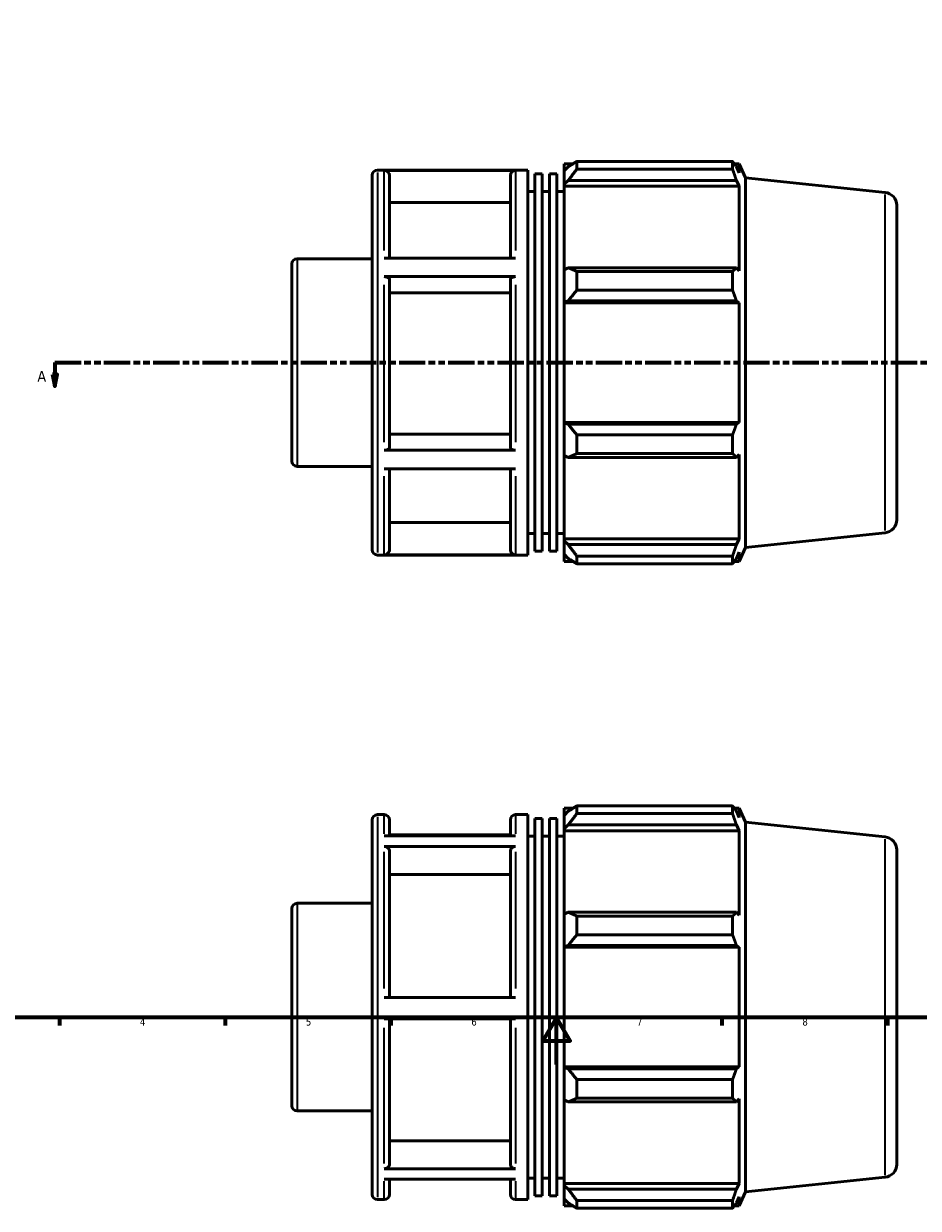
# Model space of a CAD drawing. Header units: millimetres. Extents: x -9 to 943, y -61 to 942.
# Tile 2 of 6: x 195 to 574, y -61 to 441. Entities that reach past the tile are written whole.
import ezdxf

# ---------------------------------------------------------------- set-up
doc = ezdxf.new("R2010")
doc.units = ezdxf.units.MM
doc.linetypes.add('DOUBLE_DASH_CHAIN', pattern=[1.2403, 0.6614, -0.0827, 0.1654, -0.0827, 0.1654, -0.0827])
for name, color, linetype, lineweight in [('Border (ANSI)', 7, 'Continuous', 70), ('Section Line (ANSI)', 7, 'DOUBLE_DASH_CHAIN', 70), ('Visible (ANSI)', 7, 'Continuous', 50), ('Visible Narrow (ANSI)', 7, 'Continuous', 35)]:
    doc.layers.add(name, color=color, linetype=linetype, lineweight=lineweight)
doc.styles.add('Label Text (ANSI)', font='tahoma.ttf')
doc.styles.add('Note Text (ANSI)', font='tahoma.ttf')

# ---------------------------------------------------------------- blocks, each defined once
blk = doc.blocks.new('Borders Default Border')
at = {"layer": 'Border (ANSI)'}
for p, q in [((210.25, 20), (210.25, 16.55)), ((280.33, 20), (280.33, 16.55)), ((350.42, 20), (350.42, 16.55)), ((490.58, 20), (490.58, 16.55)), ((560.67, 20), (560.67, 16.55))]:
    blk.add_line(p, q, dxfattribs=at)
at = {"layer": 'Border (ANSI)', "flags": 128}
for points in [[(20, 20), (20, 574), (821, 574), (821, 20), (20, 20)], [(420.5, 0), (420.5, 20), (414.73, 10), (426.27, 10), (420.5, 20)]]:
    blk.add_lwpolyline(points, dxfattribs=at)
at = {"layer": 'Border (ANSI)', "char_height": 3.05, "attachment_point": 7, "style": 'Note Text (ANSI)'}
for s, insert in [('4', (244.23, 16.55)), ('5', (314.48, 16.49)), ('6', (384.49, 16.49)), ('7', (454.6, 16.55)), ('8', (524.63, 16.48))]:
    blk.add_mtext(s, dxfattribs=dict(at, insert=insert))
blk = doc.blocks.new('2dTransSection0')
at = {"layer": 'Section Line (ANSI)', "linetype": 'DOUBLE_DASH_CHAIN', "ltscale": 16.783997}
blk.add_line((208.2, 297.11), (656.57, 297.11), dxfattribs=at)
at = {"layer": 'Section Line (ANSI)', "linetype": 'Continuous'}
for p, q in [((208.2, 297.11), (219.41, 297.11)), ((208.2, 297.11), (208.2, 292.11)), ((645.36, 297.11), (656.57, 297.11)), ((656.57, 297.11), (656.57, 292.11)), ((207.2, 292.11), (208.2, 287.11)), ((209.2, 292.11), (207.2, 292.11)), ((208.2, 292.11), (208.2, 287.11)), ((208.2, 287.11), (209.2, 292.11)), ((655.57, 292.11), (656.57, 287.11)), ((657.57, 292.11), (655.57, 292.11)), ((656.57, 292.11), (656.57, 287.11)), ((656.57, 287.11), (657.57, 292.11))]:
    blk.add_line(p, q, dxfattribs=at)
at = {"layer": 'Section Line (ANSI)', "linetype": 'Continuous', "flags": 128}
for points in [[(207.2, 292.11), (208.2, 287.11), (209.2, 292.11), (207.2, 292.11)], [(655.57, 292.11), (656.57, 287.11), (657.57, 292.11), (655.57, 292.11)]]:
    blk.add_lwpolyline(points, dxfattribs=at)
at = {"layer": 'Section Line (ANSI)'}
for points in [[(207.2, 292.11), (208.2, 287.11), (209.2, 292.11), (207.2, 292.11)], [(655.57, 292.11), (656.57, 287.11), (657.57, 292.11), (655.57, 292.11)]]:
    blk.add_solid(points, dxfattribs=at)
at = {"layer": 'Section Line (ANSI)', "char_height": 4.57, "attachment_point": 7, "style": 'Label Text (ANSI)'}
for insert in [(200.83, 289.04), (660.04, 289.04)]:
    blk.add_mtext('A', dxfattribs=dict(at, insert=insert))

msp = doc.modelspace()

# ---------------------------------------------------------------- linework, layer by layer
at = {"layer": 'Visible (ANSI)'}
for p, q in [((423.731, 381.273), (423.731, 378.241)), ((423.731, 381.273), (427.584, 381.273)), ((429.161, 382.262), (429.161, 378.99)), ((429.161, 382.262), (495.067, 382.262)), ((495.067, 378.99), (495.067, 382.262)), ((495.769, 381.273), (497.887, 381.273)), ((500.531, 375.335), (497.887, 381.273)), ((497.887, 377.378), (497.887, 381.273)), ((342.531, 217.858), (342.531, 376.358)), ((344.731, 378.558), (408.36, 378.558)), ((403.246, 378.408), (347.646, 378.408)), ((349.846, 376.203), (349.846, 341.331)), ((401.046, 341.331), (401.046, 376.203)), ((408.36, 215.658), (408.36, 378.558)), ((411.434, 217.287), (411.434, 376.929)), ((411.434, 376.929), (414.508, 376.929)), ((414.508, 217.287), (414.508, 376.929)), ((417.583, 217.287), (417.583, 376.929)), ((417.583, 376.929), (420.657, 376.929)), ((420.657, 217.287), (420.657, 376.929)), ((425.541, 379.967), (423.731, 378.241)), ((423.731, 372.566), (423.731, 378.241)), ((495.067, 378.99), (429.161, 378.99)), ((497.887, 377.378), (496.679, 379.967)), ((423.731, 372.566), (425.541, 374.172)), ((423.731, 371.763), (423.731, 372.566)), ((423.731, 371.763), (423.731, 336.389)), ((423.731, 371.763), (497.887, 371.763)), ((425.541, 374.172), (496.679, 374.172)), ((496.679, 374.172), (497.887, 371.763)), ((497.887, 335.971), (497.887, 371.763)), ((500.531, 218.881), (500.531, 375.335)), ((559.606, 369.126), (500.531, 375.335)), ((408.36, 369.508), (411.434, 369.508)), ((414.508, 369.508), (417.583, 369.508)), ((420.657, 369.508), (423.731, 369.508)), ((401.046, 364.802), (349.846, 364.802)), ((564.531, 363.656), (564.531, 230.56)), ((310.731, 341.05), (342.531, 341.05)), ((347.646, 341.331), (403.246, 341.331)), ((308.531, 255.366), (308.531, 338.85)), ((425.541, 337.225), (423.731, 336.389)), ((423.731, 322.689), (423.731, 336.389)), ((496.679, 337.225), (425.541, 337.225)), ((497.887, 335.971), (496.679, 337.225)), ((403.246, 333.47), (347.646, 333.47)), ((349.846, 332.368), (349.846, 261.086)), ((401.046, 261.086), (401.046, 332.368)), ((429.161, 335.653), (429.161, 327.752)), ((429.161, 335.653), (495.067, 335.653)), ((495.067, 327.752), (495.067, 335.653)), ((401.046, 326.667), (349.846, 326.667)), ((495.067, 327.752), (429.161, 327.752)), ((423.731, 322.689), (425.541, 323.233)), ((423.731, 322.417), (423.731, 322.689)), ((423.731, 322.417), (423.731, 271.799)), ((423.731, 322.417), (497.887, 322.417)), ((425.541, 323.233), (496.679, 323.233)), ((496.679, 323.233), (497.887, 322.417)), ((497.887, 271.799), (497.887, 322.417)), ((423.731, 271.527), (423.731, 271.799)), ((423.731, 271.799), (497.887, 271.799)), ((425.541, 270.983), (423.731, 271.527)), ((423.731, 257.827), (423.731, 271.527)), ((496.679, 270.983), (425.541, 270.983)), ((497.887, 271.799), (496.679, 270.983)), ((349.846, 266.782), (401.046, 266.782)), ((429.161, 266.464), (429.161, 258.564)), ((429.161, 266.464), (495.067, 266.464)), ((495.067, 258.564), (495.067, 266.464)), ((347.646, 259.984), (403.246, 259.984)), ((423.731, 257.827), (425.541, 256.991)), ((423.731, 257.827), (423.731, 222.453)), ((425.541, 256.991), (496.679, 256.991)), ((495.067, 258.564), (429.161, 258.564)), ((496.679, 256.991), (497.887, 258.245)), ((497.887, 222.453), (497.887, 258.245)), ((310.731, 253.166), (342.531, 253.166)), ((403.246, 252.171), (347.646, 252.171)), ((349.846, 252.171), (349.846, 217.964)), ((401.046, 217.964), (401.046, 252.171)), ((349.846, 229.357), (401.046, 229.357)), ((408.36, 224.708), (411.434, 224.708)), ((414.508, 224.708), (417.583, 224.708)), ((420.657, 224.708), (423.731, 224.708)), ((423.731, 221.65), (423.731, 222.453)), ((423.731, 222.453), (497.887, 222.453)), ((423.731, 215.975), (423.731, 221.65)), ((425.541, 220.045), (423.731, 221.65)), ((497.887, 222.453), (496.679, 220.045)), ((559.606, 225.09), (500.531, 218.881)), ((344.731, 215.658), (408.36, 215.658)), ((347.646, 215.761), (403.246, 215.761)), ((411.434, 217.287), (414.508, 217.287)), ((417.583, 217.287), (420.657, 217.287)), ((423.731, 215.975), (425.541, 214.249)), ((423.731, 215.975), (423.731, 212.943)), ((496.679, 220.045), (425.541, 220.045)), ((496.679, 214.249), (497.887, 216.839)), ((500.531, 218.881), (497.887, 212.943)), ((497.887, 212.943), (497.887, 216.839)), ((423.731, 212.943), (427.584, 212.943)), ((429.161, 215.227), (429.161, 211.954)), ((429.161, 215.227), (495.067, 215.227)), ((495.067, 211.954), (429.161, 211.954)), ((495.067, 211.954), (495.067, 215.227)), ((495.769, 212.943), (497.887, 212.943)), ((344.731, 105.798), (347.646, 105.798)), ((403.246, 105.798), (408.36, 105.798)), ((408.36, -57.102), (408.36, 105.798)), ((423.731, 108.513), (423.731, 105.481)), ((423.731, 108.513), (427.584, 108.513)), ((425.541, 107.207), (423.731, 105.481)), ((423.731, 99.806), (423.731, 105.481)), ((429.161, 109.502), (429.161, 106.229)), ((429.161, 109.502), (495.067, 109.502)), ((495.067, 106.229), (429.161, 106.229)), ((495.067, 106.229), (495.067, 109.502)), ((495.769, 108.513), (497.887, 108.513)), ((497.887, 104.618), (496.679, 107.207)), ((500.531, 102.575), (497.887, 108.513)), ((497.887, 104.618), (497.887, 108.513)), ((342.531, -54.902), (342.531, 103.598)), ((349.846, 103.598), (349.846, 96.846)), ((401.046, 96.846), (401.046, 103.598)), ((411.434, -55.473), (411.434, 104.169)), ((411.434, 104.169), (414.508, 104.169)), ((414.508, -55.473), (414.508, 104.169)), ((417.583, -55.473), (417.583, 104.169)), ((417.583, 104.169), (420.657, 104.169)), ((420.657, -55.473), (420.657, 104.169)), ((423.731, 99.806), (425.541, 101.412)), ((425.541, 101.412), (496.679, 101.412)), ((496.679, 101.412), (497.887, 99.003)), ((500.531, -53.879), (500.531, 102.575)), ((559.606, 96.366), (500.531, 102.575)), ((347.646, 96.846), (403.246, 96.846)), ((401.046, 97.231), (349.846, 97.231)), ((408.36, 96.748), (411.434, 96.748)), ((414.508, 96.748), (417.583, 96.748)), ((420.657, 96.748), (423.731, 96.748)), ((423.731, 99.003), (423.731, 99.806)), ((423.731, 99.003), (423.731, 63.629)), ((423.731, 99.003), (497.887, 99.003)), ((497.887, 63.211), (497.887, 99.003)), ((403.246, 92.28), (347.646, 92.28)), ((349.846, 90.371), (349.846, 28.447)), ((401.046, 28.447), (401.046, 90.371)), ((564.531, 90.896), (564.531, -42.2)), ((401.046, 80.497), (349.846, 80.497)), ((308.531, -17.394), (308.531, 66.09)), ((310.731, 68.29), (342.531, 68.29)), ((425.541, 64.465), (423.731, 63.629)), ((423.731, 49.929), (423.731, 63.629)), ((496.679, 64.465), (425.541, 64.465)), ((429.161, 62.893), (429.161, 54.992)), ((429.161, 62.893), (495.067, 62.893)), ((495.067, 54.992), (495.067, 62.893)), ((497.887, 63.211), (496.679, 64.465)), ((423.731, 49.929), (425.541, 50.473)), ((425.541, 50.473), (496.679, 50.473)), ((495.067, 54.992), (429.161, 54.992)), ((496.679, 50.473), (497.887, 49.657)), ((423.731, 49.657), (423.731, 49.929)), ((423.731, 49.657), (423.731, -0.961)), ((423.731, 49.657), (497.887, 49.657)), ((497.887, -0.961), (497.887, 49.657)), ((347.646, 28.447), (403.246, 28.447)), ((403.246, 19.397), (347.646, 19.397)), ((349.846, 19.397), (349.846, -42.143)), ((401.046, -42.143), (401.046, 19.397)), ((423.731, -1.233), (423.731, -0.961)), ((423.731, -0.961), (497.887, -0.961)), ((423.731, -14.933), (423.731, -1.233)), ((425.541, -1.777), (423.731, -1.233)), ((496.679, -1.777), (425.541, -1.777)), ((497.887, -0.961), (496.679, -1.777)), ((429.161, -6.296), (429.161, -14.196)), ((429.161, -6.296), (495.067, -6.296)), ((495.067, -14.196), (495.067, -6.296)), ((423.731, -14.933), (423.731, -50.307)), ((423.731, -14.933), (425.541, -15.769)), ((495.067, -14.196), (429.161, -14.196)), ((496.679, -15.769), (497.887, -14.515)), ((497.887, -50.307), (497.887, -14.515)), ((310.731, -19.594), (342.531, -19.594)), ((425.541, -15.769), (496.679, -15.769)), ((349.846, -32.277), (401.046, -32.277)), ((347.646, -44.051), (403.246, -44.051)), ((403.246, -48.535), (347.646, -48.535)), ((349.846, -48.535), (349.846, -54.902)), ((401.046, -54.902), (401.046, -48.535)), ((408.36, -48.052), (411.434, -48.052)), ((414.508, -48.052), (417.583, -48.052)), ((420.657, -48.052), (423.731, -48.052)), ((559.606, -47.67), (500.531, -53.879)), ((423.731, -51.11), (423.731, -50.307)), ((423.731, -50.307), (497.887, -50.307)), ((423.731, -56.785), (423.731, -51.11)), ((425.541, -52.715), (423.731, -51.11)), ((496.679, -52.715), (425.541, -52.715)), ((497.887, -50.307), (496.679, -52.715)), ((500.531, -53.879), (497.887, -59.817)), ((344.731, -57.102), (347.646, -57.102)), ((403.246, -57.102), (408.36, -57.102)), ((411.434, -55.473), (414.508, -55.473)), ((417.583, -55.473), (420.657, -55.473)), ((423.731, -56.785), (423.731, -59.817)), ((423.731, -56.785), (425.541, -58.511)), ((423.731, -59.817), (427.584, -59.817)), ((429.161, -57.533), (429.161, -60.806)), ((429.161, -57.533), (495.067, -57.533)), ((495.067, -60.806), (495.067, -57.533)), ((495.769, -59.817), (497.887, -59.817)), ((496.679, -58.511), (497.887, -55.922)), ((497.887, -59.817), (497.887, -55.922)), ((495.067, -60.806), (429.161, -60.806))]:
    msp.add_line(p, q, dxfattribs=at)
for centre, radius, start, end in [((344.731, 376.358), 2.2, 90, 180), ((559.031, 363.656), 5.5, 0, 84), ((310.731, 338.85), 2.2, 90, 180), ((310.731, 255.366), 2.2, 180, 270), ((559.031, 230.56), 5.5, 276, 0), ((344.731, 217.858), 2.2, 180, 270), ((344.731, 103.598), 2.2, 90, 180), ((347.646, 103.598), 2.2, 0, 90), ((403.246, 103.598), 2.2, 90, 180), ((559.031, 90.896), 5.5, 0, 84), ((310.731, 66.09), 2.2, 90, 180), ((310.731, -17.394), 2.2, 180, 270), ((559.031, -42.2), 5.5, 276, 0), ((344.731, -54.902), 2.2, 180, 270), ((347.646, -54.902), 2.2, 270, 0), ((403.246, -54.902), 2.2, 180, 270)]:
    msp.add_arc(centre, radius, start, end, dxfattribs=at)
for points, weights in [([(429.161, 382.262), (427.279, 381.091), (425.541, 379.967)], [1.01447637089, 1.01035520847, 1.00542935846]), ([(495.067, 382.262), (495.905, 381.091), (496.679, 379.967)], [1, 1.00155136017, 1.00228626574]), ([(425.541, 374.172), (427.279, 376.531), (429.161, 378.99)], [1.00542935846, 1.01035520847, 1.01447637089]), ([(496.679, 374.172), (495.905, 376.531), (495.067, 378.99)], [1.00228626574, 1.00155136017, 1]), ([(429.161, 335.653), (427.279, 336.455), (425.541, 337.225)], [1.01447637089, 1.01035520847, 1.00542935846]), ([(495.067, 335.653), (495.905, 336.455), (496.679, 337.225)], [1, 1.00155136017, 1.00228626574]), ([(425.541, 323.233), (427.279, 325.447), (429.161, 327.752)], [1.00542935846, 1.01035520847, 1.01447637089]), ([(496.679, 323.233), (495.905, 325.447), (495.067, 327.752)], [1.00228626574, 1.00155136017, 1]), ([(429.161, 266.464), (427.279, 268.77), (425.541, 270.983)], [1.01447637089, 1.01035520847, 1.00542935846]), ([(495.067, 266.464), (495.905, 268.77), (496.679, 270.983)], [1, 1.00155136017, 1.00228626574]), ([(425.541, 256.991), (427.279, 257.761), (429.161, 258.564)], [1.00542935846, 1.01035520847, 1.01447637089]), ([(496.679, 256.991), (495.905, 257.761), (495.067, 258.564)], [1.00228626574, 1.00155136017, 1]), ([(429.161, 215.227), (427.279, 217.685), (425.541, 220.045)], [1.01447637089, 1.01035520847, 1.00542935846]), ([(495.067, 215.227), (495.905, 217.685), (496.679, 220.045)], [1, 1.00155136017, 1.00228626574]), ([(425.541, 214.249), (427.279, 213.125), (429.161, 211.954)], [1.00542935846, 1.01035520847, 1.01447637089]), ([(496.679, 214.249), (495.905, 213.125), (495.067, 211.954)], [1.00228626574, 1.00155136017, 1]), ([(429.161, 109.502), (427.279, 108.331), (425.541, 107.207)], [1.01447637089, 1.01035520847, 1.00542935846]), ([(425.541, 101.412), (427.279, 103.771), (429.161, 106.229)], [1.00542935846, 1.01035520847, 1.01447637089]), ([(495.067, 109.502), (495.905, 108.331), (496.679, 107.207)], [1, 1.00155136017, 1.00228626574]), ([(496.679, 101.412), (495.905, 103.771), (495.067, 106.229)], [1.00228626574, 1.00155136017, 1]), ([(429.161, 62.893), (427.279, 63.695), (425.541, 64.465)], [1.01447637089, 1.01035520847, 1.00542935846]), ([(495.067, 62.893), (495.905, 63.695), (496.679, 64.465)], [1, 1.00155136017, 1.00228626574]), ([(425.541, 50.473), (427.279, 52.687), (429.161, 54.992)], [1.00542935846, 1.01035520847, 1.01447637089]), ([(496.679, 50.473), (495.905, 52.687), (495.067, 54.992)], [1.00228626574, 1.00155136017, 1]), ([(429.161, -6.296), (427.279, -3.99), (425.541, -1.777)], [1.01447637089, 1.01035520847, 1.00542935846]), ([(495.067, -6.296), (495.905, -3.99), (496.679, -1.777)], [1, 1.00155136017, 1.00228626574]), ([(425.541, -15.769), (427.279, -14.999), (429.161, -14.196)], [1.00542935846, 1.01035520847, 1.01447637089]), ([(496.679, -15.769), (495.905, -14.999), (495.067, -14.196)], [1.00228626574, 1.00155136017, 1]), ([(429.161, -57.533), (427.279, -55.075), (425.541, -52.715)], [1.01447637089, 1.01035520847, 1.00542935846]), ([(495.067, -57.533), (495.905, -55.075), (496.679, -52.715)], [1, 1.00155136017, 1.00228626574]), ([(425.541, -58.511), (427.279, -59.635), (429.161, -60.806)], [1.00542935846, 1.01035520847, 1.01447637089]), ([(496.679, -58.511), (495.905, -59.635), (495.067, -60.806)], [1.00228626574, 1.00155136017, 1])]:
    msp.add_rational_spline(points, weights, degree=2, dxfattribs=at)
for points, knots in [([(347.646, 378.408), (347.917, 378.408), (348.236, 378.344), (348.738, 378.136), (349.009, 377.955), (349.393, 377.57), (349.574, 377.299), (349.782, 376.796), (349.846, 376.476), (349.846, 376.203)], [0, 0, 0, 0, 0.08140398, 0.08140398, 0.16288502, 0.16288502, 0.2444621, 0.2444621, 0.32612334, 0.32612334, 0.32612334, 0.32612334]), ([(401.046, 376.203), (401.046, 376.476), (401.109, 376.796), (401.317, 377.299), (401.498, 377.57), (401.882, 377.955), (402.153, 378.136), (402.655, 378.344), (402.974, 378.408), (403.246, 378.408)], [0.97840023, 0.97840023, 0.97840023, 0.97840023, 1.06006147, 1.06006147, 1.14163855, 1.14163855, 1.22311959, 1.22311959, 1.30452357, 1.30452357, 1.30452357, 1.30452357]), ([(347.646, 333.47), (347.917, 333.47), (348.236, 333.438), (348.738, 333.334), (349.009, 333.244), (349.393, 333.051), (349.574, 332.916), (349.782, 332.664), (349.846, 332.504), (349.846, 332.368)], [0, 0, 0, 0, 0.08140398, 0.08140398, 0.16288502, 0.16288502, 0.2444621, 0.2444621, 0.32612334, 0.32612334, 0.32612334, 0.32612334]), ([(401.046, 332.368), (401.046, 332.504), (401.109, 332.664), (401.317, 332.916), (401.498, 333.051), (401.882, 333.244), (402.153, 333.334), (402.655, 333.438), (402.974, 333.47), (403.246, 333.47)], [0.97840023, 0.97840023, 0.97840023, 0.97840023, 1.06006147, 1.06006147, 1.14163855, 1.14163855, 1.22311959, 1.22311959, 1.30452357, 1.30452357, 1.30452357, 1.30452357]), ([(349.846, 261.086), (349.846, 260.95), (349.782, 260.79), (349.574, 260.539), (349.393, 260.403), (349.009, 260.211), (348.738, 260.12), (348.236, 260.016), (347.917, 259.984), (347.646, 259.984)], [0.97809593, 0.97809593, 0.97809593, 0.97809593, 1.05969148, 1.05969148, 1.14122943, 1.14122943, 1.22270162, 1.22270162, 1.30412102, 1.30412102, 1.30412102, 1.30412102]), ([(403.246, 259.984), (402.974, 259.984), (402.655, 260.016), (402.153, 260.12), (401.882, 260.211), (401.498, 260.403), (401.317, 260.539), (401.109, 260.79), (401.046, 260.95), (401.046, 261.086)], [0, 0, 0, 0, 0.0814194, 0.0814194, 0.16289159, 0.16289159, 0.24442954, 0.24442954, 0.32602509, 0.32602509, 0.32602509, 0.32602509]), ([(349.846, 217.964), (349.846, 217.692), (349.782, 217.372), (349.574, 216.87), (349.393, 216.598), (349.009, 216.214), (348.738, 216.033), (348.236, 215.825), (347.917, 215.761), (347.646, 215.761)], [0.97809593, 0.97809593, 0.97809593, 0.97809593, 1.05969148, 1.05969148, 1.14122943, 1.14122943, 1.22270162, 1.22270162, 1.30412102, 1.30412102, 1.30412102, 1.30412102]), ([(403.246, 215.761), (402.974, 215.761), (402.655, 215.825), (402.153, 216.033), (401.882, 216.214), (401.498, 216.598), (401.317, 216.87), (401.109, 217.372), (401.046, 217.692), (401.046, 217.964)], [0, 0, 0, 0, 0.0814194, 0.0814194, 0.16289159, 0.16289159, 0.24442954, 0.24442954, 0.32602509, 0.32602509, 0.32602509, 0.32602509]), ([(347.646, 92.28), (347.917, 92.28), (348.236, 92.225), (348.738, 92.045), (349.009, 91.888), (349.393, 91.555), (349.574, 91.319), (349.782, 90.884), (349.846, 90.607), (349.846, 90.371)], [0, 0, 0, 0, 0.08140398, 0.08140398, 0.16288502, 0.16288502, 0.2444621, 0.2444621, 0.32612334, 0.32612334, 0.32612334, 0.32612334]), ([(401.046, 90.371), (401.046, 90.607), (401.109, 90.884), (401.317, 91.319), (401.498, 91.555), (401.882, 91.888), (402.153, 92.045), (402.655, 92.225), (402.974, 92.28), (403.246, 92.28)], [0.97840023, 0.97840023, 0.97840023, 0.97840023, 1.06006147, 1.06006147, 1.14163855, 1.14163855, 1.22311959, 1.22311959, 1.30452357, 1.30452357, 1.30452357, 1.30452357]), ([(349.846, -42.143), (349.846, -42.379), (349.782, -42.656), (349.574, -43.091), (349.393, -43.326), (349.009, -43.659), (348.738, -43.816), (348.236, -43.996), (347.917, -44.051), (347.646, -44.051)], [0.97809593, 0.97809593, 0.97809593, 0.97809593, 1.05969148, 1.05969148, 1.14122943, 1.14122943, 1.22270162, 1.22270162, 1.30412102, 1.30412102, 1.30412102, 1.30412102]), ([(403.246, -44.051), (402.974, -44.051), (402.655, -43.996), (402.153, -43.816), (401.882, -43.659), (401.498, -43.326), (401.317, -43.091), (401.109, -42.656), (401.046, -42.379), (401.046, -42.143)], [0, 0, 0, 0, 0.0814194, 0.0814194, 0.16289159, 0.16289159, 0.24442954, 0.24442954, 0.32602509, 0.32602509, 0.32602509, 0.32602509])]:
    msp.add_open_spline(points, degree=3, knots=knots, dxfattribs=at)
at = {"layer": 'Visible Narrow (ANSI)'}
for p, q in [((344.731, 377.555), (344.731, 216.661)), ((347.646, 344.483), (347.646, 378.087)), ((403.246, 378.087), (403.246, 344.483)), ((559.606, 225.977), (559.606, 368.239)), ((310.731, 340.509), (310.731, 253.707)), ((347.646, 263.417), (347.646, 330.02)), ((403.246, 330.02), (403.246, 263.417)), ((347.646, 216.042), (347.646, 249.042)), ((403.246, 249.042), (403.246, 216.042)), ((347.646, 97.704), (347.646, 105.775)), ((403.246, 105.775), (403.246, 97.704)), ((344.731, 104.795), (344.731, -56.099)), ((559.606, -46.783), (559.606, 95.479)), ((347.646, 32.248), (347.646, 90.103)), ((403.246, 90.103), (403.246, 32.248)), ((310.731, 67.749), (310.731, -19.053)), ((347.646, -41.907), (347.646, 15.599)), ((403.246, 15.599), (403.246, -41.907)), ((347.646, -57.08), (347.646, -49.357)), ((403.246, -49.357), (403.246, -57.08))]:
    msp.add_line(p, q, dxfattribs=at)

# ---------------------------------------------------------------- block references
msp.add_blockref('Borders Default Border', (0, 0))
at = {"layer": 'Section Line (ANSI)'}
msp.add_blockref('2dTransSection0', (0, 0), dxfattribs=at)

doc.saveas('drawing.dxf')
